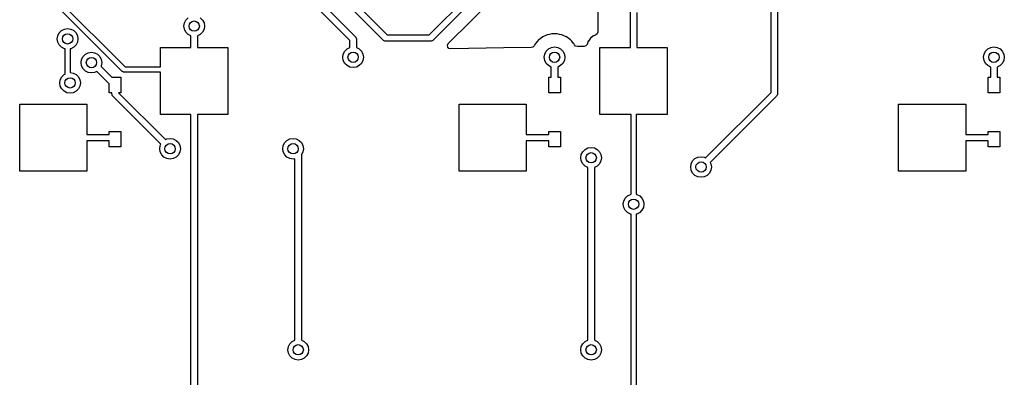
# Model space of a CAD drawing. Extents: x 3.08 to 5.54, y -3.21 to -0.59.
# Tile 3 of 10: x 4.01 to 5.51, y -2.19 to -1.64. Entities that reach past the tile are written whole.
import ezdxf

# ---------------------------------------------------------------- set-up
doc = ezdxf.new("R2010")
doc.units = 0
doc.header["$MEASUREMENT"] = 0
doc.layers.add('BLACK', color=7, linetype='CONTINUOUS')

msp = doc.modelspace()

# ---------------------------------------------------------------- linework, layer by layer
at = {"layer": 'BLACK', "linetype": 'CONTINUOUS'}
for p, q in [((4.89016, -1.34091), (4.89016, -1.66253)), ((5.1542, -1.75485), (5.1542, -1.57974)), ((5.16405, -1.58178), (5.16405, -1.75689)), ((4.6334, -1.66689), (4.71043, -1.58986)), ((4.71883, -1.59538), (4.63892, -1.67529)), ((4.06856, -1.61418), (4.17028, -1.7159)), ((4.46687, -1.61542), (4.5212, -1.66975)), ((4.66272, -1.6798), (4.7308, -1.61173)), ((4.16587, -1.72262), (4.06299, -1.61974)), ((4.5128, -1.67527), (4.45847, -1.62094)), ((4.56383, -1.67529), (4.51423, -1.6257)), ((4.52264, -1.62018), (4.56935, -1.66689)), ((4.93996, -1.68602), (4.93996, -1.63059)), ((4.9498, -1.63263), (4.9498, -1.68602)), ((4.25984, -1.65354), (4.26061, -1.64868)), ((4.26061, -1.64868), (4.26285, -1.64429)), ((4.26285, -1.64429), (4.26633, -1.6408)), ((4.28485, -1.6408), (4.28833, -1.64429)), ((4.28833, -1.64429), (4.29057, -1.64868)), ((4.29057, -1.64868), (4.29134, -1.65354)), ((4.06791, -1.66815), (4.07015, -1.66376)), ((4.07015, -1.66376), (4.07363, -1.66028)), ((4.07363, -1.66028), (4.07802, -1.65804)), ((4.07802, -1.65804), (4.08289, -1.65727)), ((4.08289, -1.65727), (4.08776, -1.65804)), ((4.08776, -1.65804), (4.09215, -1.66028)), ((4.09215, -1.66028), (4.09563, -1.66376)), ((4.09563, -1.66376), (4.09787, -1.66815)), ((4.26061, -1.65841), (4.25984, -1.65354)), ((4.26285, -1.6628), (4.26061, -1.65841)), ((4.26633, -1.66628), (4.26285, -1.6628)), ((4.28833, -1.6628), (4.28485, -1.66628)), ((4.29057, -1.65841), (4.28833, -1.6628)), ((4.29134, -1.65354), (4.29057, -1.65841)), ((4.89016, -1.66253), (4.88937, -1.66521)), ((4.06714, -1.67302), (4.06791, -1.66815)), ((4.06791, -1.67788), (4.06714, -1.67302)), ((4.07015, -1.68227), (4.06791, -1.67788)), ((4.09787, -1.67788), (4.09563, -1.68227)), ((4.09787, -1.66815), (4.09864, -1.67302)), ((4.09864, -1.67302), (4.09787, -1.67788)), ((4.27067, -1.66849), (4.26633, -1.66628)), ((4.27067, -1.68602), (4.27067, -1.66849)), ((4.28485, -1.66628), (4.28051, -1.66849)), ((4.28051, -1.66849), (4.28051, -1.68602)), ((4.5128, -1.68617), (4.5128, -1.67527)), ((4.5212, -1.66975), (4.52173, -1.67045)), ((4.52173, -1.67045), (4.52186, -1.67057)), ((4.52186, -1.67057), (4.52189, -1.67068)), ((4.52189, -1.67068), (4.52205, -1.67088)), ((4.52205, -1.67088), (4.5223, -1.67207)), ((4.5223, -1.67207), (4.52264, -1.67323)), ((4.52264, -1.67323), (4.52264, -1.68617)), ((4.56489, -1.67587), (4.56383, -1.67529)), ((4.56591, -1.67653), (4.56489, -1.67587)), ((4.56616, -1.67657), (4.56591, -1.67653)), ((4.56626, -1.67662), (4.56616, -1.67657)), ((4.56644, -1.67661), (4.56626, -1.67662)), ((4.56731, -1.67673), (4.56644, -1.67661)), ((4.63544, -1.67673), (4.56731, -1.67673)), ((4.56935, -1.66689), (4.6334, -1.66689)), ((4.63661, -1.67639), (4.63544, -1.67673)), ((4.63779, -1.67614), (4.63661, -1.67639)), ((4.638, -1.67598), (4.63779, -1.67614)), ((4.6381, -1.67595), (4.638, -1.67598)), ((4.63822, -1.67582), (4.6381, -1.67595)), ((4.63892, -1.67529), (4.63822, -1.67582)), ((4.79838, -1.67664), (4.79538, -1.67998)), ((4.80023, -1.67458), (4.79838, -1.67664)), ((4.80041, -1.67439), (4.80023, -1.67458)), ((4.80023, -1.67458), (4.80023, -1.67458)), ((4.80649, -1.66997), (4.80041, -1.67439)), ((4.80673, -1.66986), (4.80649, -1.66997)), ((4.81312, -1.66702), (4.80673, -1.66986)), ((4.80673, -1.66986), (4.80673, -1.66986)), ((4.81336, -1.66691), (4.81312, -1.66702)), ((4.81312, -1.66702), (4.81312, -1.66702)), ((4.81704, -1.66613), (4.81336, -1.66691)), ((4.82046, -1.6654), (4.81704, -1.66613)), ((4.82071, -1.66535), (4.82046, -1.6654)), ((4.82046, -1.6654), (4.82046, -1.6654)), ((4.82823, -1.66535), (4.82071, -1.66535)), ((4.82849, -1.6654), (4.82823, -1.66535)), ((4.83191, -1.66613), (4.82849, -1.6654)), ((4.82849, -1.6654), (4.82849, -1.6654)), ((4.83559, -1.66691), (4.83191, -1.66613)), ((4.83582, -1.66702), (4.83559, -1.66691)), ((4.84222, -1.66986), (4.83582, -1.66702)), ((4.83582, -1.66702), (4.83582, -1.66702)), ((4.84246, -1.66997), (4.84222, -1.66986)), ((4.84222, -1.66986), (4.84222, -1.66986)), ((4.84854, -1.67439), (4.84246, -1.66997)), ((4.84871, -1.67458), (4.84854, -1.67439)), ((4.85057, -1.67664), (4.84871, -1.67458)), ((4.84871, -1.67458), (4.84871, -1.67458)), ((4.85357, -1.67998), (4.85057, -1.67664)), ((4.87583, -1.67664), (4.87405, -1.6814)), ((4.87596, -1.67631), (4.87583, -1.67664)), ((4.8794, -1.67172), (4.87596, -1.67631)), ((4.88399, -1.66828), (4.8794, -1.67172)), ((4.88443, -1.66812), (4.88399, -1.66828)), ((4.88694, -1.66718), (4.88443, -1.66812)), ((4.88726, -1.66704), (4.88694, -1.66718)), ((4.88937, -1.66521), (4.88726, -1.66704)), ((4.07363, -1.68576), (4.07015, -1.68227)), ((4.07802, -1.68799), (4.07363, -1.68576)), ((4.07895, -1.68814), (4.07802, -1.68799)), ((4.07895, -1.7266), (4.07895, -1.68814)), ((4.08776, -1.68799), (4.08683, -1.68814)), ((4.08683, -1.68814), (4.08683, -1.72444)), ((4.09215, -1.68576), (4.08776, -1.68799)), ((4.09563, -1.68227), (4.09215, -1.68576)), ((4.10988, -1.69653), (4.11427, -1.69429)), ((4.11427, -1.69429), (4.11914, -1.69352)), ((4.11914, -1.69352), (4.12401, -1.69429)), ((4.12401, -1.69429), (4.1284, -1.69653)), ((4.22441, -1.7159), (4.22441, -1.68602)), ((4.22441, -1.68602), (4.27067, -1.68602)), ((4.28051, -1.68602), (4.32677, -1.68602)), ((4.32677, -1.68602), (4.32677, -1.78839)), ((4.50274, -1.69625), (4.50498, -1.69186)), ((4.50498, -1.69186), (4.50846, -1.68838)), ((4.50846, -1.68838), (4.5128, -1.68617)), ((4.52264, -1.68617), (4.52698, -1.68838)), ((4.52698, -1.68838), (4.53046, -1.69186)), ((4.53046, -1.69186), (4.5327, -1.69625)), ((4.66131, -1.68269), (4.66242, -1.68013)), ((4.66176, -1.68545), (4.66131, -1.68269)), ((4.66362, -1.68753), (4.66176, -1.68545)), ((4.66242, -1.68013), (4.66272, -1.6798)), ((4.66632, -1.68827), (4.66362, -1.68753)), ((4.74707, -1.68682), (4.66632, -1.68827)), ((4.78908, -1.68607), (4.74707, -1.68682)), ((4.79127, -1.68552), (4.78908, -1.68607)), ((4.79329, -1.68359), (4.79127, -1.68552)), ((4.79525, -1.6802), (4.79329, -1.68359)), ((4.79538, -1.67998), (4.79525, -1.6802)), ((4.8095, -1.69625), (4.81173, -1.69186)), ((4.81173, -1.69186), (4.81522, -1.68837)), ((4.81522, -1.68837), (4.81961, -1.68614)), ((4.81961, -1.68614), (4.82447, -1.68537)), ((4.82447, -1.68537), (4.82934, -1.68614)), ((4.82934, -1.68614), (4.83373, -1.68837)), ((4.83373, -1.68837), (4.83721, -1.69186)), ((4.83721, -1.69186), (4.83945, -1.69625)), ((4.8537, -1.6802), (4.85357, -1.67998)), ((4.85493, -1.68233), (4.8537, -1.6802)), ((4.85662, -1.68407), (4.85493, -1.68233)), ((4.85931, -1.68481), (4.85662, -1.68407)), ((4.86949, -1.68462), (4.85931, -1.68481)), ((4.87237, -1.68364), (4.86949, -1.68462)), ((4.87405, -1.6814), (4.87237, -1.68364)), ((4.8937, -1.78839), (4.8937, -1.68602)), ((4.8937, -1.68602), (4.93996, -1.68602)), ((4.9498, -1.68602), (4.99606, -1.68602)), ((4.99606, -1.68602), (4.99606, -1.78839)), ((5.47879, -1.69625), (5.48102, -1.69186)), ((5.48102, -1.69186), (5.48451, -1.68837)), ((5.48451, -1.68837), (5.4889, -1.68614)), ((5.4889, -1.68614), (5.49376, -1.68537)), ((5.49376, -1.68537), (5.49863, -1.68614)), ((5.49863, -1.68614), (5.50302, -1.68837)), ((5.50302, -1.68837), (5.5065, -1.69186)), ((5.5065, -1.69186), (5.50874, -1.69625)), ((4.10339, -1.70927), (4.10416, -1.7044)), ((4.10416, -1.71413), (4.10339, -1.70927)), ((4.10416, -1.7044), (4.1064, -1.70001)), ((4.1064, -1.70001), (4.10988, -1.69653)), ((4.1284, -1.69653), (4.13188, -1.70001)), ((4.13188, -1.70001), (4.13412, -1.7044)), ((4.13412, -1.7044), (4.13489, -1.70927)), ((4.13489, -1.70927), (4.13412, -1.71413)), ((4.50197, -1.70112), (4.50274, -1.69625)), ((4.50274, -1.70598), (4.50197, -1.70112)), ((4.50498, -1.71037), (4.50274, -1.70598)), ((4.5327, -1.70598), (4.53046, -1.71037)), ((4.5327, -1.69625), (4.53347, -1.70112)), ((4.53347, -1.70112), (4.5327, -1.70598)), ((4.80872, -1.70111), (4.8095, -1.69625)), ((4.8095, -1.70598), (4.80872, -1.70111)), ((4.81173, -1.71037), (4.8095, -1.70598)), ((4.83945, -1.70598), (4.83721, -1.71037)), ((4.83945, -1.69625), (4.84022, -1.70111)), ((4.84022, -1.70111), (4.83945, -1.70598)), ((5.47802, -1.70111), (5.47879, -1.69625)), ((5.47879, -1.70598), (5.47802, -1.70111)), ((5.48102, -1.71037), (5.47879, -1.70598)), ((5.50874, -1.70598), (5.5065, -1.71037)), ((5.50874, -1.69625), (5.50951, -1.70111)), ((5.50951, -1.70111), (5.50874, -1.70598)), ((4.08683, -1.72444), (4.09148, -1.72518)), ((4.1064, -1.71852), (4.10416, -1.71413)), ((4.10988, -1.72201), (4.1064, -1.71852)), ((4.11427, -1.72425), (4.10988, -1.72201)), ((4.11914, -1.72502), (4.11427, -1.72425)), ((4.12401, -1.72425), (4.11914, -1.72502)), ((4.12733, -1.72255), (4.12401, -1.72425)), ((4.14632, -1.74154), (4.12733, -1.72255)), ((4.13412, -1.71413), (4.13369, -1.71498)), ((4.13369, -1.71498), (4.15033, -1.73163)), ((4.16615, -1.72276), (4.16587, -1.72262)), ((4.16634, -1.72302), (4.16615, -1.72276)), ((4.16722, -1.7233), (4.16634, -1.72302)), ((4.16804, -1.72372), (4.16722, -1.7233)), ((4.16835, -1.72367), (4.16804, -1.72372)), ((4.16865, -1.72377), (4.16835, -1.72367)), ((4.22441, -1.72377), (4.16865, -1.72377)), ((4.17028, -1.7159), (4.22441, -1.7159)), ((4.22441, -1.78839), (4.22441, -1.72377)), ((4.50846, -1.71386), (4.50498, -1.71037)), ((4.51285, -1.71609), (4.50846, -1.71386)), ((4.51772, -1.71687), (4.51285, -1.71609)), ((4.52259, -1.71609), (4.51772, -1.71687)), ((4.52698, -1.71386), (4.52259, -1.71609)), ((4.53046, -1.71037), (4.52698, -1.71386)), ((4.81522, -1.71386), (4.81173, -1.71037)), ((4.81955, -1.71606), (4.81522, -1.71386)), ((4.81955, -1.73163), (4.81955, -1.71606)), ((4.83373, -1.71386), (4.82939, -1.71606)), ((4.82939, -1.71606), (4.82939, -1.73163)), ((4.83721, -1.71037), (4.83373, -1.71386)), ((5.48451, -1.71386), (5.48102, -1.71037)), ((5.48884, -1.71606), (5.48451, -1.71386)), ((5.48884, -1.73163), (5.48884, -1.71606)), ((5.50302, -1.71386), (5.49869, -1.71606)), ((5.49869, -1.71606), (5.49869, -1.73163)), ((5.5065, -1.71037), (5.50302, -1.71386)), ((4.07087, -1.74016), (4.07164, -1.73529)), ((4.07164, -1.73529), (4.07387, -1.7309)), ((4.07387, -1.7309), (4.07736, -1.72742)), ((4.07736, -1.72742), (4.07895, -1.7266)), ((4.09148, -1.72518), (4.09587, -1.72742)), ((4.09587, -1.72742), (4.09935, -1.7309)), ((4.09935, -1.7309), (4.10159, -1.73529)), ((4.10159, -1.73529), (4.10236, -1.74016)), ((4.15033, -1.73163), (4.16404, -1.73163)), ((4.16404, -1.73163), (4.16404, -1.75525)), ((4.81561, -1.75525), (4.81561, -1.73163)), ((4.81561, -1.73163), (4.81955, -1.73163)), ((4.82939, -1.73163), (4.83333, -1.73163)), ((4.83333, -1.73163), (4.83333, -1.75525)), ((5.48491, -1.75525), (5.48491, -1.73163)), ((5.48491, -1.73163), (5.48884, -1.73163)), ((5.49869, -1.73163), (5.50262, -1.73163)), ((5.50262, -1.73163), (5.50262, -1.75525)), ((4.07164, -1.74502), (4.07087, -1.74016)), ((4.07387, -1.74941), (4.07164, -1.74502)), ((4.07736, -1.7529), (4.07387, -1.74941)), ((4.08175, -1.75513), (4.07736, -1.7529)), ((4.09587, -1.7529), (4.09148, -1.75513)), ((4.09935, -1.74941), (4.09587, -1.7529)), ((4.10159, -1.74502), (4.09935, -1.74941)), ((4.10236, -1.74016), (4.10159, -1.74502)), ((4.14632, -1.75525), (4.14632, -1.74154)), ((4.08661, -1.75591), (4.08175, -1.75513)), ((4.09148, -1.75513), (4.08661, -1.75591)), ((4.15026, -1.75525), (4.14632, -1.75525)), ((4.15026, -1.75689), (4.15026, -1.75525)), ((4.1506, -1.75805), (4.15026, -1.75689)), ((4.15086, -1.75924), (4.1506, -1.75805)), ((4.15101, -1.75944), (4.15086, -1.75924)), ((4.15104, -1.75955), (4.15101, -1.75944)), ((4.15118, -1.75967), (4.15104, -1.75955)), ((4.1517, -1.76037), (4.15118, -1.75967)), ((4.22493, -1.8336), (4.1517, -1.76037)), ((4.16404, -1.75525), (4.1605, -1.75525)), ((4.1605, -1.75525), (4.23189, -1.82664)), ((4.83333, -1.75525), (4.81561, -1.75525)), ((5.05453, -1.85453), (5.1542, -1.75485)), ((5.16261, -1.76037), (5.06149, -1.86149)), ((5.16319, -1.75931), (5.16261, -1.76037)), ((5.16384, -1.75829), (5.16319, -1.75931)), ((5.16388, -1.75804), (5.16384, -1.75829)), ((5.16393, -1.75794), (5.16388, -1.75804)), ((5.16405, -1.75689), (5.16392, -1.75776)), ((5.16392, -1.75776), (5.16393, -1.75794)), ((5.50262, -1.75525), (5.48491, -1.75525)), ((4.00984, -1.875), (4.00984, -1.77264)), ((4.00984, -1.77264), (4.1122, -1.77264)), ((4.1122, -1.77264), (4.1122, -1.8189)), ((4.67913, -1.875), (4.67913, -1.77264)), ((4.67913, -1.77264), (4.78149, -1.77264)), ((4.78149, -1.77264), (4.78149, -1.8189)), ((5.34842, -1.875), (5.34842, -1.77264)), ((5.34842, -1.77264), (5.45078, -1.77264)), ((5.45078, -1.77264), (5.45078, -1.8189)), ((4.27067, -1.78839), (4.22441, -1.78839)), ((4.27067, -2.35531), (4.27067, -1.78839)), ((4.32677, -1.78839), (4.28051, -1.78839)), ((4.28051, -1.78839), (4.28051, -2.35531)), ((4.94094, -1.78839), (4.8937, -1.78839)), ((4.94094, -1.91005), (4.94094, -1.78839)), ((4.99606, -1.78839), (4.94882, -1.78839)), ((4.94882, -1.78839), (4.94882, -1.91005)), ((4.14632, -1.8189), (4.14632, -1.8143)), ((4.14632, -1.8143), (4.16404, -1.8143)), ((4.16404, -1.8143), (4.16404, -1.83793)), ((4.81561, -1.8189), (4.81561, -1.8143)), ((4.81561, -1.8143), (4.83333, -1.8143)), ((4.83333, -1.8143), (4.83333, -1.83793)), ((5.48491, -1.8189), (5.48491, -1.8143)), ((5.48491, -1.8143), (5.50262, -1.8143)), ((5.50262, -1.8143), (5.50262, -1.83793)), ((4.1122, -1.8189), (4.14632, -1.8189)), ((4.14632, -1.82874), (4.1122, -1.82874)), ((4.1122, -1.82874), (4.1122, -1.875)), ((4.14632, -1.83793), (4.14632, -1.82874)), ((4.23189, -1.82664), (4.23398, -1.82557)), ((4.23398, -1.82557), (4.23884, -1.8248)), ((4.23884, -1.8248), (4.24371, -1.82557)), ((4.24371, -1.82557), (4.2481, -1.82781)), ((4.2481, -1.82781), (4.25158, -1.83129)), ((4.41346, -1.83129), (4.41694, -1.82781)), ((4.41694, -1.82781), (4.42133, -1.82557)), ((4.42133, -1.82557), (4.4262, -1.8248)), ((4.4262, -1.8248), (4.43106, -1.82557)), ((4.43106, -1.82557), (4.43545, -1.82781)), ((4.43545, -1.82781), (4.43894, -1.83129)), ((4.78149, -1.8189), (4.81561, -1.8189)), ((4.81561, -1.82874), (4.78149, -1.82874)), ((4.78149, -1.82874), (4.78149, -1.875)), ((4.81561, -1.83793), (4.81561, -1.82874)), ((5.45078, -1.8189), (5.48491, -1.8189)), ((5.48491, -1.82874), (5.45078, -1.82874)), ((5.45078, -1.82874), (5.45078, -1.875)), ((5.48491, -1.83793), (5.48491, -1.82874)), ((4.16404, -1.83793), (4.14632, -1.83793)), ((4.2231, -1.84055), (4.22387, -1.83568)), ((4.22387, -1.84542), (4.2231, -1.84055)), ((4.22387, -1.83568), (4.22493, -1.8336)), ((4.25158, -1.83129), (4.25382, -1.83568)), ((4.25382, -1.83568), (4.25459, -1.84055)), ((4.25459, -1.84055), (4.25382, -1.84542)), ((4.41045, -1.84055), (4.41122, -1.83568)), ((4.41122, -1.84542), (4.41045, -1.84055)), ((4.41122, -1.83568), (4.41346, -1.83129)), ((4.43894, -1.83129), (4.44117, -1.83568)), ((4.44117, -1.83568), (4.44195, -1.84055)), ((4.44195, -1.84055), (4.44117, -1.84542)), ((4.83333, -1.83793), (4.81561, -1.83793)), ((4.86751, -1.84511), (4.87099, -1.84163)), ((4.87099, -1.84163), (4.87538, -1.83939)), ((4.87538, -1.83939), (4.88025, -1.83862)), ((4.88025, -1.83862), (4.88511, -1.83939)), ((4.88511, -1.83939), (4.8895, -1.84163)), ((4.8895, -1.84163), (4.89299, -1.84511)), ((5.50262, -1.83793), (5.48491, -1.83793)), ((4.2261, -1.84981), (4.22387, -1.84542)), ((4.22959, -1.85329), (4.2261, -1.84981)), ((4.23398, -1.85553), (4.22959, -1.85329)), ((4.23884, -1.8563), (4.23398, -1.85553)), ((4.24371, -1.85553), (4.23884, -1.8563)), ((4.2481, -1.85329), (4.24371, -1.85553)), ((4.25158, -1.84981), (4.2481, -1.85329)), ((4.25382, -1.84542), (4.25158, -1.84981)), ((4.41346, -1.84981), (4.41122, -1.84542)), ((4.41694, -1.85329), (4.41346, -1.84981)), ((4.42133, -1.85553), (4.41694, -1.85329)), ((4.4262, -1.8563), (4.42133, -1.85553)), ((4.42913, -1.85583), (4.4262, -1.8563)), ((4.42913, -2.13236), (4.42913, -1.85583)), ((4.44117, -1.84542), (4.43897, -1.84973)), ((4.43897, -1.84973), (4.43897, -2.13236)), ((4.8645, -1.85437), (4.86527, -1.8495)), ((4.86527, -1.85924), (4.8645, -1.85437)), ((4.86527, -1.8495), (4.86751, -1.84511)), ((4.86751, -1.86363), (4.86527, -1.85924)), ((4.89299, -1.84511), (4.89522, -1.8495)), ((4.89522, -1.85924), (4.89299, -1.86363)), ((4.89522, -1.8495), (4.896, -1.85437)), ((4.896, -1.85437), (4.89522, -1.85924)), ((5.0326, -1.86357), (5.03484, -1.85918)), ((5.03484, -1.85918), (5.03832, -1.8557)), ((5.03832, -1.8557), (5.04271, -1.85346)), ((5.04271, -1.85346), (5.04758, -1.85269)), ((5.04758, -1.85269), (5.05244, -1.85346)), ((5.05244, -1.85346), (5.05453, -1.85453)), ((4.87099, -1.86711), (4.86751, -1.86363)), ((4.87533, -1.86932), (4.87099, -1.86711)), ((4.87533, -2.13236), (4.87533, -1.86932)), ((4.8895, -1.86711), (4.88517, -1.86932)), ((4.88517, -1.86932), (4.88517, -2.13236)), ((4.89299, -1.86363), (4.8895, -1.86711)), ((5.03183, -1.86844), (5.0326, -1.86357)), ((5.0326, -1.87331), (5.03183, -1.86844)), ((5.03484, -1.8777), (5.0326, -1.87331)), ((5.06255, -1.87331), (5.06032, -1.8777)), ((5.06149, -1.86149), (5.06255, -1.86357)), ((5.06255, -1.86357), (5.06332, -1.86844)), ((5.06332, -1.86844), (5.06255, -1.87331)), ((4.1122, -1.875), (4.00984, -1.875)), ((4.78149, -1.875), (4.67913, -1.875)), ((5.03832, -1.88118), (5.03484, -1.8777)), ((5.04271, -1.88342), (5.03832, -1.88118)), ((5.04758, -1.88419), (5.04271, -1.88342)), ((5.05244, -1.88342), (5.04758, -1.88419)), ((5.05683, -1.88118), (5.05244, -1.88342)), ((5.06032, -1.8777), (5.05683, -1.88118)), ((5.45078, -1.875), (5.34842, -1.875)), ((4.9299, -1.92031), (4.93214, -1.91592)), ((4.93214, -1.91592), (4.93563, -1.91244)), ((4.93563, -1.91244), (4.94002, -1.9102)), ((4.94002, -1.9102), (4.94094, -1.91005)), ((4.94882, -1.91005), (4.94975, -1.9102)), ((4.94975, -1.9102), (4.95414, -1.91244)), ((4.95414, -1.91244), (4.95762, -1.91592)), ((4.95762, -1.91592), (4.95986, -1.92031)), ((4.92913, -1.92518), (4.9299, -1.92031)), ((4.9299, -1.93004), (4.92913, -1.92518)), ((4.93214, -1.93443), (4.9299, -1.93004)), ((4.93563, -1.93792), (4.93214, -1.93443)), ((4.95762, -1.93443), (4.95414, -1.93792)), ((4.95986, -1.93004), (4.95762, -1.93443)), ((4.95986, -1.92031), (4.96063, -1.92518)), ((4.96063, -1.92518), (4.95986, -1.93004)), ((4.94002, -1.94015), (4.93563, -1.93792)), ((4.94094, -1.9403), (4.94002, -1.94015)), ((4.94094, -2.35531), (4.94094, -1.9403)), ((4.94975, -1.94015), (4.94882, -1.9403)), ((4.94882, -1.9403), (4.94882, -2.35531)), ((4.95414, -1.93792), (4.94975, -1.94015)), ((4.41831, -2.14731), (4.41908, -2.14244)), ((4.41908, -2.14244), (4.42131, -2.13805)), ((4.42131, -2.13805), (4.4248, -2.13457)), ((4.4248, -2.13457), (4.42913, -2.13236)), ((4.43897, -2.13236), (4.44331, -2.13457)), ((4.44331, -2.13457), (4.44679, -2.13805)), ((4.44679, -2.13805), (4.44903, -2.14244)), ((4.44903, -2.14244), (4.4498, -2.14731)), ((4.8645, -2.14731), (4.86527, -2.14244)), ((4.86527, -2.14244), (4.86751, -2.13805)), ((4.86751, -2.13805), (4.87099, -2.13457)), ((4.87099, -2.13457), (4.87533, -2.13236)), ((4.88517, -2.13236), (4.8895, -2.13457)), ((4.8895, -2.13457), (4.89299, -2.13805)), ((4.89299, -2.13805), (4.89522, -2.14244)), ((4.89522, -2.14244), (4.896, -2.14731)), ((4.41908, -2.15218), (4.41831, -2.14731)), ((4.42131, -2.15657), (4.41908, -2.15218)), ((4.4248, -2.16005), (4.42131, -2.15657)), ((4.44679, -2.15657), (4.44331, -2.16005)), ((4.44903, -2.15218), (4.44679, -2.15657)), ((4.4498, -2.14731), (4.44903, -2.15218)), ((4.86527, -2.15218), (4.8645, -2.14731)), ((4.86751, -2.15657), (4.86527, -2.15218)), ((4.87099, -2.16005), (4.86751, -2.15657)), ((4.89299, -2.15657), (4.8895, -2.16005)), ((4.89522, -2.15218), (4.89299, -2.15657)), ((4.896, -2.14731), (4.89522, -2.15218)), ((4.42919, -2.16229), (4.4248, -2.16005)), ((4.43405, -2.16306), (4.42919, -2.16229)), ((4.43892, -2.16229), (4.43405, -2.16306)), ((4.44331, -2.16005), (4.43892, -2.16229)), ((4.87538, -2.16229), (4.87099, -2.16005)), ((4.88025, -2.16306), (4.87538, -2.16229)), ((4.88511, -2.16229), (4.88025, -2.16306)), ((4.8895, -2.16005), (4.88511, -2.16229))]:
    msp.add_line(p, q, dxfattribs=at)
at = {"layer": 'BLACK'}
for centre in [(4.27559, -1.65354), (4.08289, -1.67302), (4.51772, -1.70112), (4.82447, -1.70111), (5.49376, -1.70111), (4.11914, -1.70927), (4.08661, -1.74016), (4.23884, -1.84055), (4.4262, -1.84055), (4.88025, -1.85437), (5.04758, -1.86844), (4.94488, -1.92518), (4.43405, -2.14731), (4.88025, -2.14731)]:
    msp.add_circle(centre, 0.007874, dxfattribs=at)

doc.saveas('drawing.dxf')
